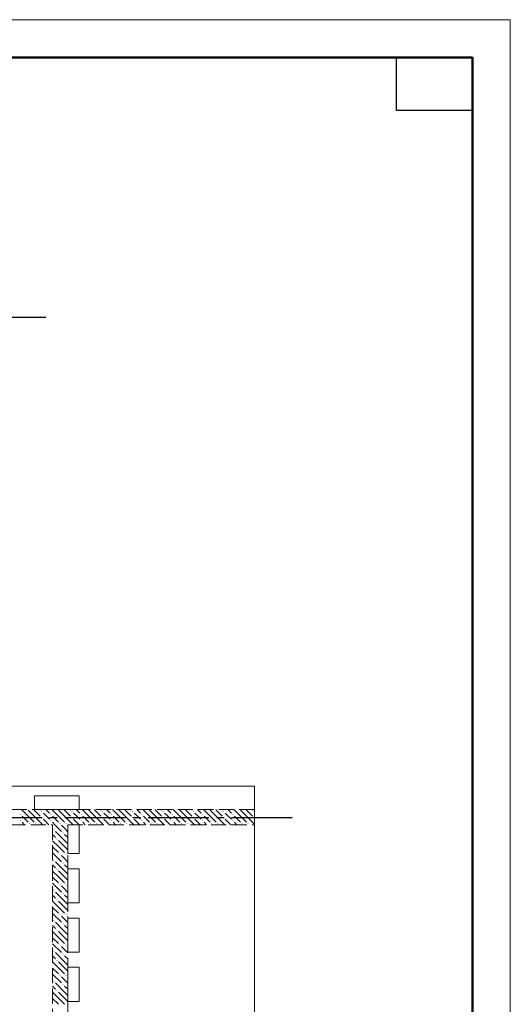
# Model space of a CAD drawing. Header units: millimetres. Extents: x 0 to 36219, y 0 to 42000.
# Tile 15 of 15: x 23229 to 29700, y 29012 to 42000. Entities that reach past the tile are written whole.
import ezdxf

# ---------------------------------------------------------------- set-up
doc = ezdxf.new("R2010")
doc.units = ezdxf.units.MM
doc.linetypes.add('______2', pattern=[270, 200, -70])
doc.linetypes.add('______5', pattern=[1100, 800, -100, 100, -100])
doc.layers.add('Standard', color=7, linetype='Continuous', lineweight=25)
doc.layers.add('Оси', color=40, linetype='______5', lineweight=18)
doc.layers.add('ЖБ Перекрытие верхний уровень', color=7, linetype='Continuous', lineweight=25, true_color=0xe0e0ff)
doc.layers.add('ЖБ Стена верхний уровень', color=7, linetype='Continuous', lineweight=25, true_color=0x006e00)

msp = doc.modelspace()

# ---------------------------------------------------------------- hatches: boundary and pattern name
at = {"layer": 'ЖБ Стена верхний уровень', "linetype": 'Continuous', "lineweight": 18, "transparency": 33554687}
for points in [[(23234, 31513), (23241, 31520), (23247, 31513), (23241, 31507)], [(23234, 31433), (23241, 31440), (23247, 31433), (23241, 31427)], [(23514, 31553), (23521, 31560), (23527, 31553), (23521, 31547)], [(23514, 31473), (23521, 31480), (23527, 31473), (23521, 31467)], [(23634, 31513), (23641, 31520), (23647, 31513), (23641, 31507)], [(23634, 31433), (23641, 31440), (23647, 31433), (23641, 31427)], [(23914, 31553), (23921, 31560), (23927, 31553), (23921, 31547)], [(23914, 31473), (23921, 31480), (23927, 31473), (23921, 31467)], [(24034, 31513), (24041, 31520), (24047, 31513), (24041, 31507)], [(24034, 31433), (24041, 31440), (24047, 31433), (24041, 31427)], [(24314, 31553), (24321, 31560), (24327, 31553), (24321, 31547)], [(24314, 31473), (24321, 31480), (24327, 31473), (24321, 31467)], [(24434, 31513), (24441, 31520), (24447, 31513), (24441, 31507)], [(24434, 31433), (24441, 31440), (24447, 31433), (24441, 31427)], [(24714, 31553), (24721, 31560), (24727, 31553), (24721, 31547)], [(24714, 31473), (24721, 31480), (24727, 31473), (24721, 31467)], [(24834, 31513), (24841, 31520), (24847, 31513), (24841, 31507)], [(24834, 31433), (24841, 31440), (24847, 31433), (24841, 31427)], [(25114, 31553), (25121, 31560), (25127, 31553), (25121, 31547)], [(25114, 31473), (25121, 31480), (25127, 31473), (25121, 31467)], [(25234, 31513), (25241, 31520), (25247, 31513), (25241, 31507)], [(25234, 31433), (25241, 31440), (25247, 31433), (25241, 31427)], [(25514, 31553), (25521, 31560), (25527, 31553), (25521, 31547)], [(25514, 31473), (25521, 31480), (25527, 31473), (25521, 31467)], [(25634, 31513), (25641, 31520), (25647, 31513), (25641, 31507)], [(25634, 31433), (25641, 31440), (25647, 31433), (25641, 31427)], [(25914, 31553), (25921, 31560), (25927, 31553), (25921, 31547)], [(25914, 31473), (25921, 31480), (25927, 31473), (25921, 31467)], [(26034, 31513), (26041, 31520), (26047, 31513), (26041, 31507)], [(26034, 31433), (26041, 31440), (26047, 31433), (26041, 31427)], [(26314, 31553), (26321, 31560), (26324, 31557), (26324, 31550), (26321, 31547)], [(26314, 31473), (26321, 31480), (26324, 31477), (26324, 31470), (26321, 31467)], [(23354, 31393), (23361, 31400), (23367, 31393), (23361, 31387)], [(23434, 31393), (23441, 31400), (23447, 31393), (23441, 31387)], [(23674, 31313), (23681, 31320), (23687, 31313), (23681, 31307)], [(23754, 31393), (23761, 31400), (23767, 31393), (23761, 31387)], [(23834, 31393), (23841, 31400), (23847, 31393), (23841, 31387)], [(24154, 31393), (24161, 31400), (24167, 31393), (24161, 31387)], [(24234, 31393), (24241, 31400), (24247, 31393), (24241, 31387)], [(24554, 31393), (24561, 31400), (24567, 31393), (24561, 31387)], [(24634, 31393), (24641, 31400), (24647, 31393), (24641, 31387)], [(24954, 31393), (24961, 31400), (24967, 31393), (24961, 31387)], [(25034, 31393), (25041, 31400), (25047, 31393), (25041, 31387)], [(25354, 31393), (25361, 31400), (25367, 31393), (25361, 31387)], [(25434, 31393), (25441, 31400), (25447, 31393), (25441, 31387)], [(25754, 31393), (25761, 31400), (25767, 31393), (25761, 31387)], [(25834, 31393), (25841, 31400), (25847, 31393), (25841, 31387)], [(26154, 31393), (26161, 31400), (26167, 31393), (26161, 31387)], [(26234, 31393), (26241, 31400), (26247, 31393), (26241, 31387)], [(23714, 31193), (23721, 31200), (23727, 31193), (23721, 31187)], [(23794, 31273), (23801, 31280), (23807, 31273), (23801, 31267)], [(23674, 30913), (23681, 30920), (23687, 30913), (23681, 30907)], [(23754, 30993), (23761, 31000), (23767, 30993), (23761, 30987)], [(23834, 30993), (23841, 31000), (23847, 30993), (23841, 30987)], [(23714, 30793), (23721, 30800), (23727, 30793), (23721, 30787)], [(23794, 30873), (23801, 30880), (23807, 30873), (23801, 30867)], [(23754, 30593), (23761, 30600), (23767, 30593), (23761, 30587)], [(23834, 30593), (23841, 30600), (23847, 30593), (23841, 30587)], [(23674, 30513), (23681, 30520), (23687, 30513), (23681, 30507)], [(23714, 30393), (23721, 30400), (23727, 30393), (23721, 30387)], [(23794, 30473), (23801, 30480), (23807, 30473), (23801, 30467)], [(23754, 30193), (23761, 30200), (23767, 30193), (23761, 30187)], [(23834, 30193), (23841, 30200), (23847, 30193), (23841, 30187)], [(23674, 30113), (23681, 30120), (23687, 30113), (23681, 30107)], [(23794, 30073), (23801, 30080), (23807, 30073), (23801, 30067)], [(23714, 29993), (23721, 30000), (23727, 29993), (23721, 29987)], [(23754, 29793), (23761, 29800), (23767, 29793), (23761, 29787)], [(23834, 29793), (23841, 29800), (23847, 29793), (23841, 29787)], [(23674, 29713), (23681, 29720), (23687, 29713), (23681, 29707)], [(23794, 29673), (23801, 29680), (23807, 29673), (23801, 29667)], [(23714, 29593), (23721, 29600), (23727, 29593), (23721, 29587)], [(23754, 29393), (23761, 29400), (23767, 29393), (23761, 29387)], [(23834, 29393), (23841, 29400), (23847, 29393), (23841, 29387)], [(23674, 29313), (23681, 29320), (23687, 29313), (23681, 29307)], [(23794, 29273), (23801, 29280), (23807, 29273), (23801, 29267)], [(23714, 29193), (23721, 29200), (23727, 29193), (23721, 29187)]]:
    msp.add_hatch(color=7, dxfattribs=at).paths.add_polyline_path(points, flags=16)

# ---------------------------------------------------------------- linework, layer by layer
at = {"layer": 'Standard', "color": 7, "linetype": 'Continuous', "lineweight": 13, "transparency": 33554687}
msp.add_lwpolyline([(0, 0), (29700, 0), (29700, 42000), (0, 42000), (0, 0)], close=True, dxfattribs=at)
at = {"layer": 'Standard', "color": 7, "linetype": 'Continuous', "lineweight": 50, "transparency": 33554687}
msp.add_lwpolyline([(2000, 41500), (29200, 41500), (29200, 500), (2000, 500), (2000, 41500)], close=True, dxfattribs=at)
at = {"layer": 'Standard', "color": 7, "linetype": 'Continuous', "lineweight": 25, "transparency": 33554687}
msp.add_lwpolyline([(29200, 41500), (29200, 40800), (28200, 40800), (28200, 41500), (29200, 41500)], close=True, dxfattribs=at)
at = {"layer": 'ЖБ Перекрытие верхний уровень', "color": 7, "linetype": 'Continuous', "lineweight": 18, "transparency": 33554687}
for p, q in [((26324, 31890), (22354, 31890)), ((26324, 23210), (26324, 31890)), ((23424, 31760), (24014, 31760)), ((23424, 31580), (23424, 31760)), ((24014, 31760), (24014, 31580)), ((24014, 31580), (23424, 31580)), ((23864, 31380), (24014, 31380)), ((23864, 31000), (23864, 31380)), ((24014, 31380), (24014, 31000)), ((24014, 31000), (23864, 31000)), ((23864, 30350), (23864, 30800)), ((23864, 30800), (24014, 30800)), ((24014, 30800), (24014, 30350)), ((24014, 30350), (23864, 30350)), ((23864, 30150), (24014, 30150)), ((23864, 29700), (23864, 30150)), ((24014, 30150), (24014, 29700)), ((24014, 29700), (23864, 29700)), ((23864, 29050), (23864, 29500)), ((23864, 29500), (24014, 29500)), ((24014, 29500), (24014, 29050)), ((24014, 29050), (23864, 29050))]:
    msp.add_line(p, q, dxfattribs=at)
at = {"layer": 'ЖБ Стена верхний уровень', "color": 251, "linetype": '______2', "lineweight": 13, "true_color": 0x656565, "transparency": 33554687}
for p, q in [((23864, 31580), (22024, 31580)), ((26324, 31580), (23864, 31580)), ((26324, 31380), (26324, 31580)), ((22024, 31380), (23664, 31380)), ((23664, 31380), (23664, 26430)), ((23864, 26450), (23864, 31380)), ((23864, 31380), (26324, 31380))]:
    msp.add_line(p, q, dxfattribs=at)
at = {"layer": 'ЖБ Стена верхний уровень', "color": 9, "linetype": 'Continuous', "lineweight": 18, "true_color": 0xc7c7c7, "transparency": 33554687}
for p, q in [((23341, 31493), (23254, 31580)), ((23341, 31573), (23421, 31493)), ((23421, 31573), (23414, 31580)), ((23421, 31573), (23501, 31493)), ((23494, 31580), (23501, 31573)), ((23574, 31580), (23621, 31533)), ((23741, 31493), (23654, 31580)), ((23741, 31573), (23821, 31493)), ((23821, 31573), (23814, 31580)), ((23821, 31573), (23864, 31530)), ((23894, 31580), (23901, 31573)), ((23974, 31580), (24021, 31533)), ((24141, 31493), (24054, 31580)), ((24141, 31573), (24221, 31493)), ((24221, 31573), (24214, 31580)), ((24221, 31573), (24301, 31493)), ((24294, 31580), (24301, 31573)), ((24374, 31580), (24421, 31533)), ((24541, 31493), (24454, 31580)), ((24541, 31573), (24621, 31493)), ((24621, 31573), (24614, 31580)), ((24621, 31573), (24701, 31493)), ((24694, 31580), (24701, 31573)), ((24774, 31580), (24821, 31533)), ((24941, 31493), (24854, 31580)), ((24941, 31573), (25021, 31493)), ((25021, 31573), (25014, 31580)), ((25021, 31573), (25101, 31493)), ((25094, 31580), (25101, 31573)), ((25174, 31580), (25221, 31533)), ((25341, 31493), (25254, 31580)), ((25341, 31573), (25421, 31493)), ((25421, 31573), (25414, 31580)), ((25421, 31573), (25501, 31493)), ((25494, 31580), (25501, 31573)), ((25574, 31580), (25621, 31533)), ((25741, 31493), (25654, 31580)), ((25741, 31573), (25821, 31493)), ((25821, 31573), (25814, 31580)), ((25821, 31573), (25901, 31493)), ((25894, 31580), (25901, 31573)), ((25974, 31580), (26021, 31533)), ((26141, 31493), (26054, 31580)), ((26141, 31573), (26221, 31493)), ((26221, 31573), (26214, 31580)), ((26221, 31573), (26301, 31493)), ((26294, 31580), (26301, 31573)), ((23261, 31493), (23341, 31413)), ((23341, 31493), (23421, 31413)), ((23421, 31493), (23534, 31380)), ((23581, 31493), (23541, 31533)), ((23541, 31453), (23614, 31380)), ((23621, 31453), (23581, 31493)), ((23661, 31493), (23741, 31413)), ((23741, 31493), (23821, 31413)), ((23821, 31493), (23864, 31450)), ((23864, 31530), (23901, 31493)), ((23864, 31450), (23934, 31380)), ((23981, 31493), (23941, 31533)), ((23941, 31453), (24014, 31380)), ((24021, 31453), (23981, 31493)), ((24061, 31493), (24141, 31413)), ((24141, 31493), (24221, 31413)), ((24221, 31493), (24334, 31380)), ((24381, 31493), (24341, 31533)), ((24341, 31453), (24414, 31380)), ((24421, 31453), (24381, 31493)), ((24461, 31493), (24541, 31413)), ((24541, 31493), (24621, 31413)), ((24621, 31493), (24734, 31380)), ((24781, 31493), (24741, 31533)), ((24741, 31453), (24814, 31380)), ((24821, 31453), (24781, 31493)), ((24861, 31493), (24941, 31413)), ((24941, 31493), (25021, 31413)), ((25021, 31493), (25134, 31380)), ((25181, 31493), (25141, 31533)), ((25141, 31453), (25214, 31380)), ((25221, 31453), (25181, 31493)), ((25261, 31493), (25341, 31413)), ((25341, 31493), (25421, 31413)), ((25421, 31493), (25534, 31380)), ((25581, 31493), (25541, 31533)), ((25541, 31453), (25614, 31380)), ((25621, 31453), (25581, 31493)), ((25661, 31493), (25741, 31413)), ((25741, 31493), (25821, 31413)), ((25821, 31493), (25934, 31380)), ((25981, 31493), (25941, 31533)), ((25941, 31453), (26014, 31380)), ((26021, 31453), (25981, 31493)), ((26061, 31493), (26141, 31413)), ((26141, 31493), (26221, 31413)), ((26221, 31493), (26324, 31390)), ((23261, 31413), (23294, 31380)), ((23661, 31413), (23694, 31380)), ((23694, 31380), (23781, 31293)), ((23821, 31333), (23781, 31373)), ((23861, 31293), (23821, 31333)), ((23861, 31373), (23864, 31370)), ((24061, 31413), (24094, 31380)), ((24461, 31413), (24494, 31380)), ((24861, 31413), (24894, 31380)), ((25261, 31413), (25294, 31380)), ((25661, 31413), (25694, 31380)), ((26061, 31413), (26094, 31380)), ((23664, 31250), (23701, 31213)), ((23821, 31173), (23701, 31293)), ((23741, 31173), (23821, 31093)), ((23821, 31253), (23864, 31210)), ((23821, 31173), (23864, 31130)), ((23741, 31093), (23664, 31170)), ((23664, 31090), (23741, 31013)), ((23741, 31093), (23821, 31013)), ((23821, 31093), (23864, 31050)), ((23664, 31010), (23781, 30893)), ((23821, 30933), (23781, 30973)), ((23861, 30893), (23821, 30933)), ((23861, 30973), (23864, 30970)), ((23664, 30850), (23701, 30813)), ((23821, 30773), (23701, 30893)), ((23821, 30853), (23864, 30810)), ((23741, 30693), (23664, 30770)), ((23664, 30690), (23741, 30613)), ((23741, 30773), (23821, 30693)), ((23741, 30693), (23821, 30613)), ((23821, 30773), (23864, 30730)), ((23821, 30693), (23864, 30650)), ((23664, 30610), (23781, 30493)), ((23821, 30533), (23781, 30573)), ((23861, 30493), (23821, 30533)), ((23861, 30573), (23864, 30570)), ((23664, 30450), (23701, 30413)), ((23821, 30373), (23701, 30493)), ((23821, 30453), (23864, 30410)), ((23741, 30293), (23664, 30370)), ((23664, 30290), (23741, 30213)), ((23741, 30373), (23821, 30293)), ((23741, 30293), (23821, 30213)), ((23821, 30373), (23864, 30330)), ((23821, 30293), (23864, 30250)), ((23664, 30210), (23781, 30093)), ((23821, 30133), (23781, 30173)), ((23861, 30093), (23821, 30133)), ((23861, 30173), (23864, 30170)), ((23664, 30050), (23701, 30013)), ((23821, 29973), (23701, 30093)), ((23821, 30053), (23864, 30010)), ((23741, 29893), (23664, 29970)), ((23664, 29890), (23741, 29813)), ((23741, 29973), (23821, 29893)), ((23741, 29893), (23821, 29813)), ((23821, 29973), (23864, 29930)), ((23821, 29893), (23864, 29850)), ((23664, 29810), (23781, 29693)), ((23821, 29733), (23781, 29773)), ((23861, 29773), (23864, 29770)), ((23664, 29650), (23701, 29613)), ((23821, 29573), (23701, 29693)), ((23861, 29693), (23821, 29733)), ((23821, 29653), (23864, 29610)), ((23741, 29493), (23664, 29570)), ((23664, 29490), (23741, 29413)), ((23741, 29573), (23821, 29493)), ((23741, 29493), (23821, 29413)), ((23821, 29573), (23864, 29530)), ((23821, 29493), (23864, 29450)), ((23664, 29410), (23781, 29293)), ((23821, 29333), (23781, 29373)), ((23861, 29373), (23864, 29370)), ((23664, 29250), (23701, 29213)), ((23821, 29173), (23701, 29293)), ((23861, 29293), (23821, 29333)), ((23821, 29253), (23864, 29210)), ((23741, 29093), (23664, 29170)), ((23741, 29173), (23821, 29093)), ((23821, 29173), (23864, 29130)), ((23664, 29090), (23741, 29013)), ((23741, 29093), (23821, 29013)), ((23821, 29093), (23864, 29050))]:
    msp.add_line(p, q, dxfattribs=at)
at = {"layer": 'Оси', "color": 8, "linetype": '______5', "lineweight": -3, "transparency": 33554687}
for p, q in [((23574, 38070), (3600, 38070)), ((26824, 31470), (3600, 31470))]:
    msp.add_line(p, q, dxfattribs=at)

doc.saveas('drawing.dxf')
